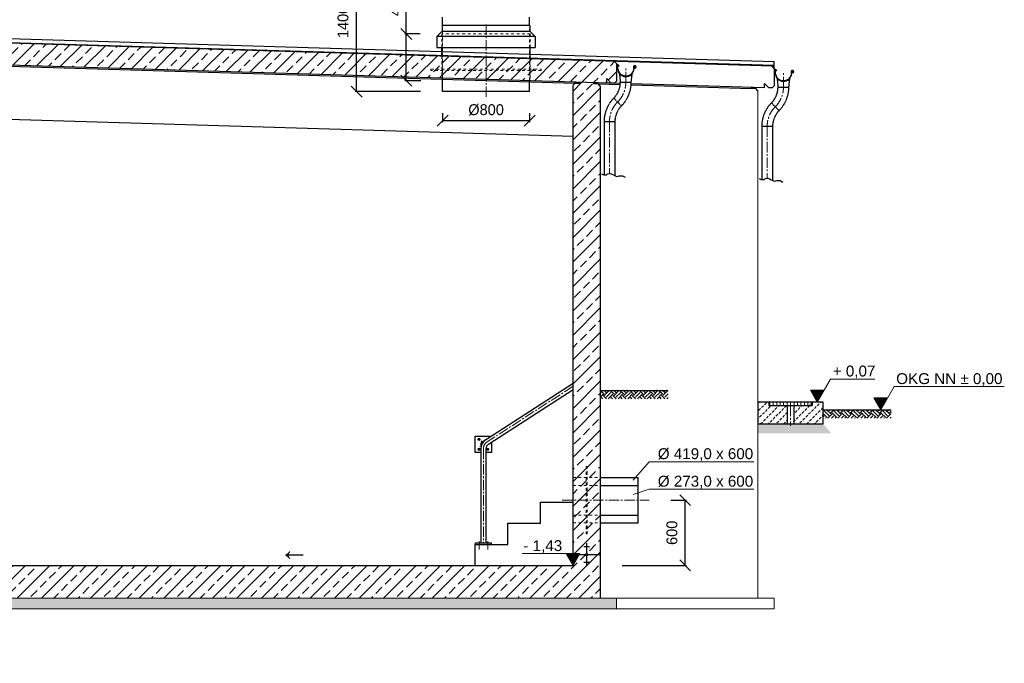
# Model space of a CAD drawing. Header units: millimetres. Extents: x -2065 to 128713, y -54195 to 32418.
# Tile 4 of 61: x 5411 to 14465, y -45727 to -39808. Entities that reach past the tile are written whole.
import ezdxf

# ---------------------------------------------------------------- set-up
doc = ezdxf.new("R2010")
doc.units = ezdxf.units.MM
for name, pattern in [('HIDDEN', [9.525, 6.35, -3.175]), ('JIS_02_1.0', [2, 1, -1]), ('MITTE2', [28.575, 19.05, -3.175, 3.175, -3.175])]:
    doc.linetypes.add(name, pattern=pattern)
doc.layers.add('Bemaßung', color=7, linetype='Continuous', lineweight=9)
for name, color, linetype in [('Beschriftung', 7, 'Continuous'), ('P-MU150AUSL', 7, 'Continuous'), ('P-MU250AUSL1', 7, 'Continuous'), ('POL_Bema', 7, 'Continuous')]:
    doc.layers.add(name, color=color, linetype=linetype)
doc.styles.add('LBB3.5M1000', font='isocp.shx', dxfattribs={"height": 3.5})
doc.dimstyles.new('DIN', dxfattribs={"dimtxt": 2.5, "dimasz": 2.5, "dimexe": 1.25, "dimexo": 0.625, "dimtad": 1, "dimtih": 1, "dimdec": 4, "dimdsep": 46, "dimlunit": 6, "dimtxsty": 'Standard', "dimcen": 2.5, "dimadec": 0, "dimazin": 0, "dimtfac": 1, "dimtdec": 4, "dimtmove": 0, "dimatfit": 3, "dimfxl": 0, "dimtvp": 1, "dimtolj": 1, "dimtzin": 0, "dimarcsym": 0})

# ---------------------------------------------------------------- blocks, each defined once
blk = doc.blocks.new('_Oblique')
at = {"layer": 'POL_Bema', "color": 0, "lineweight": -2}
blk.add_line((-0.5, -0.5), (0.5, 0.5), dxfattribs=at)
blk = doc.blocks.new('*D5')
at = {"layer": 'Bemaßung', "color": 0, "lineweight": -2, "transparency": 16777216}
for p, q in [((8732.6, -39592.5), (8497.4, -39592.5)), ((8509.9, -40469.2), (8509.9, -39592.5)), ((9096.7, -40469.2), (8497.4, -40469.2))]:
    blk.add_line(p, q, dxfattribs=at)
at = {"layer": 'DEFPOINTS', "color": 0, "transparency": 16777216}
for p in [(8509.9, -39592.5), (9182.6, -39592.5), (9546.7, -40469.2)]:
    blk.add_point(p, dxfattribs=at)
at = {"layer": 'Bemaßung', "color": 0, "lineweight": -2, "transparency": 16777216, "xscale": 100, "yscale": 100, "zscale": 100}
for p, rotation in [((8509.9, -39592.5), 90), ((8509.9, -40469.2), 270)]:
    blk.add_blockref('_Oblique', p, dxfattribs=dict(at, rotation=rotation))
at = {"layer": 'Bemaßung', "color": 0, "transparency": 16777216, "insert": (8384.7, -39828.9), "char_height": 100, "attachment_point": 5, "rotation": 90}
blk.add_mtext('\\A1;1400', dxfattribs=at)
blk = doc.blocks.new('*D6')
at = {"layer": 'Bemaßung', "color": 0, "lineweight": -2, "transparency": 16777216}
for p, q in [((9300, -40669.2), (9300, -40750.2)), ((10100, -40737.7), (9300, -40737.7)), ((10100, -40669.2), (10100, -40750.2))]:
    blk.add_line(p, q, dxfattribs=at)
at = {"layer": 'DEFPOINTS', "color": 0, "transparency": 16777216}
for p in [(9300, -40469.2), (10100, -40469.2), (9300, -40737.7)]:
    blk.add_point(p, dxfattribs=at)
at = {"layer": 'Bemaßung', "color": 0, "lineweight": -2, "transparency": 16777216, "xscale": 100, "yscale": 100, "zscale": 100, "rotation": 180}
blk.add_blockref('_Oblique', (9300, -40737.7), dxfattribs=at)
at = {"layer": 'Bemaßung', "color": 0, "lineweight": -2, "transparency": 16777216, "xscale": 100, "yscale": 100, "zscale": 100}
blk.add_blockref('_Oblique', (10100, -40737.7), dxfattribs=at)
at = {"layer": 'Bemaßung', "color": 0, "transparency": 16777216, "insert": (9700, -40637.7), "char_height": 100, "attachment_point": 5}
blk.add_mtext('\\A1;%%C800', dxfattribs=at)
blk = doc.blocks.new('*D7')
at = {"layer": 'Bemaßung', "color": 0, "lineweight": -2, "transparency": 16777216}
for p, q in [((8966.6, -39939.2), (8966.6, -39489.2)), ((9093.5, -39939.2), (8954.1, -39939.2)), ((8966.6, -40369.2), (8966.6, -39939.2)), ((9100, -40369.2), (8954.1, -40369.2))]:
    blk.add_line(p, q, dxfattribs=at)
at = {"layer": 'DEFPOINTS', "color": 0, "transparency": 16777216}
for p in [(9293.5, -39939.2), (8966.6, -40369.2), (9300, -40369.2)]:
    blk.add_point(p, dxfattribs=at)
at = {"layer": 'Bemaßung', "color": 0, "lineweight": -2, "transparency": 16777216, "xscale": 100, "yscale": 100, "zscale": 100}
for p, rotation in [((8966.6, -39939.2), 90), ((8966.6, -40369.2), 270)]:
    blk.add_blockref('_Oblique', p, dxfattribs=dict(at, rotation=rotation))
at = {"layer": 'Bemaßung', "color": 0, "transparency": 16777216, "insert": (8866.6, -39664.2), "char_height": 100, "attachment_point": 5, "rotation": 90}
blk.add_mtext('\\A1;430', dxfattribs=at)
blk = doc.blocks.new('*D167')
at = {"layer": 'Bemaßung', "color": 0, "lineweight": -2, "transparency": 16777216}
for p, q in [((11400, -44226.7), (11543, -44226.7)), ((11530.5, -44826.7), (11530.5, -44226.7)), ((10950, -44826.7), (11543, -44826.7))]:
    blk.add_line(p, q, dxfattribs=at)
at = {"layer": 'DEFPOINTS', "color": 0, "transparency": 16777216}
for p in [(11200, -44226.7), (11530.5, -44226.7), (10750, -44826.7)]:
    blk.add_point(p, dxfattribs=at)
at = {"layer": 'Bemaßung', "color": 0, "lineweight": -2, "transparency": 16777216, "xscale": 100, "yscale": 100, "zscale": 100}
for p, rotation in [((11530.5, -44226.7), 90), ((11530.5, -44826.7), 270)]:
    blk.add_blockref('_Oblique', p, dxfattribs=dict(at, rotation=rotation))
at = {"layer": 'Bemaßung', "color": 0, "transparency": 16777216, "insert": (11409.3, -44526.7), "char_height": 100, "attachment_point": 5, "rotation": 90}
blk.add_mtext('\\A1;600', dxfattribs=at)

msp = doc.modelspace()

# ---------------------------------------------------------------- hatches: boundary and pattern name
at = {"lineweight": 5}
h = msp.add_hatch(dxfattribs=at)
h.set_pattern_fill('ANSI33', color=256, scale=25)
h.set_pattern_definition([(45, (6100, -40148.82), (-112.2532, 112.2532), []), (45, (6212.25, -40148.82), (-112.2532, 112.2532), [79.375, -39.6875])])
h.paths.add_polyline_path([(10810.18276, -40390.48964), (10810.18276, -40350.48964), (10850.18276, -40391.68964), (10880.1243, -40392.58789), (10900.1153, -40373.18762), (10900.1153, -40212.44957), (10880.1243, -40191.84984), (-129.94154, -39861.54787), (-149.93255, -39880.94814), (-149.93255, -40041.68618), (-129.94154, -40062.28591)])
h = msp.add_hatch(dxfattribs=at)
h.set_pattern_fill('ANSI33', color=256, scale=25)
h.set_pattern_definition([(45, (5375, -42895.09), (-112.253, 112.253), []), (45, (5487.25, -42895.09), (-112.253, 112.253), [79.375, -39.6875])])
h.paths.add_polyline_path([(0, -41706.68416), (250, -41706.68416), (250, -40103.50456), (230.19175, -40083.09315), (190.20974, -40081.89369), (190.50947, -40071.90268), (60.45551, -40068.00106), (60.15578, -40077.99207), (20.17377, -40076.79261), (0, -40096.37024)])
h.paths.add_polyline_path([(250, -42716.68416), (0, -42716.68416), (0, -45126.68416), (3385, -45126.68416), (3385, -45626.68416), (5085, -45626.68416), (5085, -45126.68416), (10750, -45126.68416), (10750, -40418.79218), (10729.90102, -40398.08119), (10689.919, -40396.88173), (10690.21873, -40386.89072), (10560.16477, -40382.9891), (10559.86504, -40392.98011), (10519.88303, -40391.78065), (10500, -40411.07613), (10500, -44826.68416), (4865, -44826.68416), (4865, -44856.68416), (4835, -44856.68416), (4835, -45326.68416), (3635, -45326.68416), (3635, -44856.68416), (3605, -44856.68416), (3605, -44826.68416), (250, -44826.68416)])
h = msp.add_hatch()
h.set_pattern_fill('EARTH', color=256, scale=10, angle=45)
h.set_pattern_definition([(45, (-2650, -19140.87), (7e-15, 89.80256), [63.5, -63.5]), (45, (-2666.84, -19124.03), (7e-15, 89.80256), [63.5, -63.5]), (45, (-2683.676, -19107.193), (7e-15, 89.80256), [63.5, -63.5]), (135, (-2683.676, -19095.97), (-89.80256, 7e-15), [63.5, -63.5]), (135, (-2666.84, -19079.13), (-89.80256, 7e-15), [63.5, -63.5]), (135, (-2650, -19062.29), (-89.80256, 7e-15), [63.5, -63.5])])
h.paths.add_polyline_path([(10750, -43217.18416), (11373.98846, -43217.18416), (11373.98846, -43294.52722), (10750, -43294.52722)])
h = msp.add_hatch(dxfattribs=at)
h.set_pattern_fill('ANSI31', color=256, scale=10, angle=45)
h.set_pattern_definition([(90, (12500, -43339.684), (-31.75, 5e-15), [])])
h.paths.add_polyline_path([(12301, -43354.68416), (12699, -43354.68416), (12699, -43324.68416), (12301, -43324.68416)])
h = msp.add_hatch()
h.set_pattern_fill('EARTH', color=256, scale=10, angle=45)
h.set_pattern_definition([(45, (-599.793, -19355.263), (7e-15, 89.80256), [63.5, -63.5]), (45, (-616.63, -19338.425), (7e-15, 89.80256), [63.5, -63.5]), (45, (-633.47, -19321.59), (7e-15, 89.80256), [63.5, -63.5]), (135, (-633.47, -19310.36), (-89.80256, 7e-15), [63.5, -63.5]), (135, (-616.63, -19293.524), (-89.80256, 7e-15), [63.5, -63.5]), (135, (-599.793, -19276.686), (-89.80256, 7e-15), [63.5, -63.5])])
h.paths.add_polyline_path([(12800, -43394.68416), (13423.98846, -43394.68416), (13423.98846, -43472.02722), (12800, -43472.02722)])
at = {"layer": 'Bemaßung', "lineweight": 5}
h = msp.add_hatch(dxfattribs=at)
h.set_pattern_fill('GRAVEL', color=256)
h.set_pattern_definition([(228.0127875, (10968.288, -17540.9694), (-203.20000002, -228.59999999), [3.417214, -338.304836]), (184.969741, (10966.002, -17543.5094), (304.79999988, 25.400001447), [5.864047, -580.54049]), (132.510447, (10960.16, -17544.0174), (254.00000011, -279.3999999), [4.134815, -409.347228]), (267.273689, (10950.254, -17550.3674), (25.400000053, 508), [5.340045, -528.664374]), (292.833654, (10950, -17555.7014), (-127.00000001, 304.799999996), [5.236337, -518.398077]), (357.273689, (10952.032, -17560.5274), (-508, 25.400000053), [5.340045, -528.664374]), (37.6942405, (10957.366, -17560.7814), (-330.199999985, -254.00000002), [7.061937, -699.131153]), (72.2553284, (10962.954, -17556.4634), (177.800000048, 558.799999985), [6.667195, -660.052566]), (121.4295656, (10964.986, -17550.1134), (-203.20000003, 330.19999998), [5.35813, -530.455457]), (175.236358, (10962.192, -17545.5414), (279.4, -25.40000004), [6.117133, -299.73937]), (222.3974378, (10956.096, -17545.0334), (-304.79999999, -279.40000001), [7.91078, -783.167725]), (138.814075, (10975.4, -17550.6214), (-177.8, 152.40000001), [2.700045, -267.305658]), (171.4692344, (10973.368, -17548.8434), (330.20000001, -50.79999994), [5.13682, -508.54639]), (225, (10968.288, -17548.081), (-4e-15, -25.4), [3.592093, -32.32893]), (203.19859, (10966.51, -17545.0334), (127, 50.8), [1.934413, -191.506224]), (291.80141, (10964.732, -17545.7954), (-25.4, 76.2), [2.735656, -134.04753]), (30.963757, (10965.748, -17548.3354), (76.2, 50.8), [4.443197, -143.662982]), (161.56505, (10969.558, -17546.049), (50.8, -25.4), [3.212871, -77.10898]), (16.3895403, (10950, -17545.7954), (254, 76.2), [4.50088, -445.588267]), (70.346176, (10954.318, -17544.5254), (-101.60000001, -279.4), [3.77599, -373.822157]), (293.19859, (10969.558, -17540.9694), (-50.8, 127), [3.8688, -189.571836]), (343.6104597, (10971.082, -17544.5254), (-254.000000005, 76.19999998), [4.50088, -445.588267]), (339.443955, (10950, -17561.5434), (-127, 50.8), [4.340352, -212.677343]), (294.7751406, (10954.064, -17563.0674), (-127.00000015, 279.39999993), [3.63672, -360.035934]), (66.80141, (10969.812, -17566.3694), (50.8, 127), [3.8688, -189.571836]), (17.3540246, (10971.336, -17562.8134), (-330.19999999, -101.60000002), [4.257827, -421.52376]), (69.443955, (10957.366, -17566.3694), (-50.8, -127), [2.170176, -214.84752]), (101.309932, (10968.288, -17566.3694), (-25.4, 101.6), [1.295146, -128.21995]), (165.963757, (10968.034, -17565.0994), (76.2, -25.4), [5.236337, -99.490546]), (186.009006, (10962.954, -17563.8294), (254, 25.40000001), [4.85267, -480.413649]), (303.690068, (10965.748, -17550.6214), (-25.4, 50.8), [3.66324, -87.917764]), (353.1572266, (10967.78, -17553.6694), (431.800000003, -50.799999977), [6.395568, -633.16009]), (60.945396, (10974.13, -17554.4314), (-101.6, -177.8), [2.615082, -258.893923]), (90, (10975.4, -17552.145), (-25.4, 25.4), [1.524, -23.876]), (120.256437, (10962.446, -17563.0674), (101.59999999, -177.80000001), [3.52867, -349.339408]), (48.0127875, (10960.668, -17560.0194), (203.20000002, 228.59999999), [6.83443, -334.887622]), (0, (10965.24, -17554.94), (25.4, 25.4), [6.604, -18.796]), (325.3048465, (10971.844, -17554.9394), (254.0000001, -177.79999986), [4.016096, -397.593167]), (254.054604, (10975.146, -17557.2254), (-25.4, -101.6), [3.69829, -181.2165]), (207.6459754, (10974.13, -17560.7814), (-482.600000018, -253.999999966), [6.02145, -596.124644]), (175.4260787, (10968.796, -17563.5754), (-330.2, 25.4), [6.370295, -630.658465])])
h.paths.add_polyline_path([(12800, -43524.68416), (12874.18309, -43611.71306), (12200, -43611.71306), (12200, -43524.68416)])
at = {"layer": 'Beschriftung', "lineweight": 5}
h = msp.add_hatch(dxfattribs=at)
h.set_pattern_fill('LINE', color=256, scale=2)
h.set_pattern_definition([(0, (12495.346, -11081.5384), (0, 6.35), [])])
h.paths.add_polyline_path([(12745.34615, -43324.68416), (12682.65259, -43216.09572), (12808.03971, -43216.09572)])
h = msp.add_hatch(dxfattribs=at)
h.set_pattern_fill('BETON_UNBEWEHRT', color=256, scale=200, pattern_type=2)
h.set_pattern_definition([(45, (35.355, -19298.37), (-35.35534, 35.35534), [25, -12.5])])
h.paths.add_polyline_path([(12700, -43324.68416), (12700, -43354.68416), (12670, -43354.68416), (12530.15, -43354.68416), (12530.15, -43524.68416), (12800, -43524.68416), (12800, -43324.68416)])
h.paths.add_polyline_path([(12300, -43354.68416), (12300, -43324.68416), (12200, -43324.68416), (12200, -43524.68416), (12469.85, -43524.68416), (12469.85, -43354.68416), (12330, -43354.68416)])
h = msp.add_hatch(dxfattribs=at)
h.set_pattern_fill('LINE', color=256, scale=2)
h.set_pattern_definition([(0, (13078.746, -11151.5384), (0, 6.35), [])])
h.paths.add_polyline_path([(13328.74586, -43394.68416), (13266.0523, -43286.09572), (13391.43943, -43286.09572)])
h = msp.add_hatch(dxfattribs=at)
h.set_pattern_fill('LINE', color=256, scale=2)
h.set_pattern_definition([(0, (10250, -12583.5384), (0, 6.35), [])])
h.paths.add_polyline_path([(10500, -44826.68416), (10437.30644, -44718.09572), (10562.69356, -44718.09572)])
h = msp.add_hatch(dxfattribs=at)
h.set_pattern_fill('BETON_UNBEWEHRT', color=256, scale=200, angle=90, pattern_type=2)
h.set_pattern_definition([(135, (2e-15, 35.355), (-35.35534, -35.35534), [25, -12.5])])
h.paths.add_polyline_path([(3385, -45126.68416), (-150, -45126.68416), (-150, -45226.68416), (3385, -45226.68416)])
h.paths.add_polyline_path([(5085, -45626.68416), (3385, -45626.68416), (3385, -45726.68416), (5085, -45726.68416)])
h.paths.add_polyline_path([(10900, -45126.68416), (5085, -45126.68416), (5085, -45226.68416), (10900, -45226.68416)])

# ---------------------------------------------------------------- linework, layer by layer
for p, q in [((9300, -39862.89808), (9300, -39785.16802)), ((10100, -39862.89808), (10100, -39785.16802)), ((12329.94154, -40235.34436), (1319.99101, -39905.04584)), ((2906.5, -39908.97392), (12349.93255, -40192.2769)), ((9297, -39912.89808), (9247, -39962.89808)), ((9297, -39862.89808), (9297, -39912.89808)), ((10103, -39862.89808), (9297, -39862.89808)), ((9297, -39912.89808), (10103, -39912.89808)), ((10103, -39862.89808), (10103, -39912.89808)), ((10103, -39912.89808), (10153, -39962.89808)), ((2906.5, -39945.63797), (12349.93255, -40228.94094)), ((12349.93255, -40230.94184), (2906.5, -39947.63887)), ((9247, -39962.89808), (9247, -40062.89808)), ((10153, -39962.89808), (9247, -39962.89808)), ((10153, -39962.89808), (10153, -40062.89808)), ((230.19175, -40083.09315), (10519.88303, -40391.78065)), ((10934.52419, -40394.21988), (1294.99946, -40105.03414)), ((9247, -40062.89808), (10153, -40062.89808)), ((9293.5, -40144.25111), (9293.5, -40062.89808)), ((10106.5, -40169.18416), (10106.5, -40062.89808)), ((10900.1153, -40212.44957), (10880.1243, -40191.84984)), ((12349.93255, -40255.94409), (12349.93255, -40192.2769)), ((10900.1153, -40212.44957), (10900.1153, -40373.18762)), ((12349.93255, -40255.94409), (12329.94154, -40235.34436)), ((12349.93255, -40255.94409), (12349.93255, -40416.68213)), ((9300, -40469.18416), (9300, -40345.18416)), ((10100, -40469.18416), (10100, -40369.18416)), ((10810.18276, -40390.48964), (10810.18276, -40350.48964)), ((10810.18276, -40350.48964), (10850.18276, -40391.68964)), ((10880.1243, -40392.58789), (10900.1153, -40373.18762)), ((10100, -40469.18416), (9300, -40469.18416)), ((10519.88303, -40391.78065), (10500, -40411.07613)), ((10500, -44826.68416), (10500, -40411.07613)), ((10519.88303, -40391.78065), (10520.18276, -40381.78964)), ((10519.88303, -40391.78065), (10559.86504, -40392.98011)), ((10729.89202, -40388.08092), (10520.18276, -40381.78964)), ((10559.86504, -40392.98011), (10560.16477, -40382.9891)), ((10689.919, -40396.88173), (10690.21873, -40386.89072)), ((10729.90102, -40398.08119), (10689.919, -40396.88173)), ((10729.90102, -40398.08119), (10730.20075, -40388.09018)), ((10750, -40418.79218), (10729.90102, -40398.08119)), ((10729.90102, -40398.08119), (10933.79028, -40404.19787)), ((10750, -40418.79218), (10750, -45126.68416)), ((10880.1243, -40392.58789), (10850.18276, -40391.68964)), ((11033.89965, -40407.20115), (12140.02698, -40440.38497)), ((12260, -40433.98416), (11034.49159, -40397.21891)), ((12140.02698, -40440.38497), (12140.32671, -40430.39396)), ((12180.00899, -40441.58443), (12140.02698, -40440.38497)), ((12180.00899, -40441.58443), (12180.30872, -40431.59342)), ((12200, -40462.18416), (12180.00899, -40441.58443)), ((12260, -40433.98416), (12260, -40393.98416)), ((12260, -40393.98416), (12300, -40435.18416)), ((12329.94154, -40436.0824), (12300, -40435.18416)), ((12329.94154, -40436.0824), (12349.93255, -40416.68213)), ((10500, -40881.18416), (250, -40573.68416)), ((9661.88609, -43692.66449), (10500, -43150.68416)), ((9721.99904, -43711.3106), (10500, -43208.20331)), ((10750, -43217.18416), (11373.98846, -43217.18416)), ((12300, -43324.68416), (12300, -43354.68416)), ((12300, -43354.68416), (12330, -43354.68416)), ((12469.85, -43354.68416), (12469.85, -43524.68416)), ((12530.15, -43354.68416), (12530.15, -43524.68416)), ((12700, -43354.68416), (12670, -43354.68416)), ((12700, -43324.68416), (12700, -43354.68416)), ((12800, -43394.68416), (13423.98846, -43394.68416)), ((9650.85, -43753.29661), (9650.85, -44622.68416)), ((9699.15, -43753.29661), (9699.15, -44622.68416)), ((11100, -44436.18416), (11100, -44017.18416)), ((10200, -44438.68416), (10200, -44244.68416)), ((10200, -44244.68416), (10500, -44244.68416)), ((9900, -44632.68416), (9900, -44438.68416)), ((9900, -44438.68416), (10200, -44438.68416)), ((9600, -44826.68416), (9600, -44632.68416)), ((9600, -44632.68416), (9900, -44632.68416)), ((10630, -44627.03088), (10620, -44627.03088)), ((10630, -44630.55078), (10620, -44630.55078)), ((10630, -44634.07069), (10620, -44634.07069)), ((10625, -44626.68416), (10625, -44716.33163)), ((10500, -44726.68416), (10614.64747, -44726.68416)), ((10650, -44655.19012), (10600, -44655.19012)), ((10630, -44637.59059), (10620, -44637.59059)), ((10630, -44641.1105), (10620, -44641.1105)), ((10630, -44644.6304), (10620, -44644.6304)), ((10630, -44648.15031), (10620, -44648.15031)), ((10630, -44651.67021), (10620, -44651.67021)), ((10635.35253, -44726.68416), (10750, -44726.68416)), ((10650, -44798.1782), (10600, -44798.1782)), ((10630, -44801.6981), (10620, -44801.6981)), ((10630, -44805.21801), (10620, -44805.21801)), ((10630, -44808.73791), (10620, -44808.73791)), ((10630, -44812.25782), (10620, -44812.25782)), ((10630, -44815.77772), (10620, -44815.77772)), ((10625, -44737.03669), (10625, -44826.68416)), ((4515, -44826.68416), (10500, -44826.68416)), ((10630, -44819.29763), (10620, -44819.29763)), ((10630, -44822.81753), (10620, -44822.81753)), ((10630, -44826.33744), (10620, -44826.33744))]:
    msp.add_line(p, q)
at = {"linetype": 'JIS_02_1.0', "lineweight": 18, "ltscale": 25}
for p, q in [((9300, -40345.18416), (9300, -39862.89808)), ((10100, -40369.18416), (10100, -39862.89808)), ((10106.5, -39939.18416), (9293.5, -39939.18416)), ((9293.5, -40062.89808), (9293.5, -39939.18416)), ((9296.5, -39939.18416), (9296.5, -40345.07916)), ((10103.5, -39939.18416), (10103.5, -40369.28916)), ((10106.5, -40062.89808), (10106.5, -39939.18416)), ((9293.5, -40144.25111), (9293.5, -40344.98916)), ((10106.5, -40169.18416), (10106.5, -40369.37916)), ((10630, -43990.18416), (10620, -43990.18416)), ((10500, -44017.18416), (10750, -44017.18416)), ((10500, -44090.18416), (10750, -44090.18416)), ((10500, -44363.18416), (10750, -44363.18416)), ((10500, -44436.18416), (10750, -44436.18416)), ((10630, -44463.18416), (10620, -44463.18416))]:
    msp.add_line(p, q, dxfattribs=at)
at = {"linetype": 'MITTE2', "lineweight": 18, "ltscale": 5}
for p, q in [((9700, -40519.18416), (9700, -39849.18036)), ((10984.7734, -40384.0839), (10984.7734, -40256.12167)), ((12434.59064, -40427.57841), (12434.59064, -40299.61619)), ((10834.66563, -40746.47612), (10834.66563, -41221.32143)), ((12284.48287, -40789.97064), (12284.48287, -41264.81595)), ((10500, -43179.44373), (9708.88513, -43691.03135)), ((12500, -43359.38998), (12500, -43543.70136)), ((9675, -43753.29661), (9675, -44622.68416)), ((10400, -44226.68416), (11200, -44226.68416))]:
    msp.add_line(p, q, dxfattribs=at)
at = {"linetype": 'HIDDEN', "ltscale": 0.5}
for p, q in [((10926.53444, -40304.20561), (10934.7734, -40384.0839)), ((11034.7734, -40384.0839), (11043.74955, -40303.29853)), ((12376.35168, -40347.70013), (12384.59064, -40427.57841)), ((12484.59064, -40427.57841), (12493.56679, -40346.79305)), ((10934.7734, -40384.0839), (11034.7734, -40384.0839)), ((12384.59064, -40427.57841), (12484.59064, -40427.57841)), ((10874.36417, -40529.92467), (10945.07485, -40600.63535)), ((12324.18141, -40573.41919), (12394.89209, -40644.12986)), ((10884.66563, -40746.47612), (10784.66563, -40746.47612)), ((10784.66563, -40746.47612), (10784.66563, -41234.20542)), ((10884.66563, -40746.47612), (10884.66563, -41242.73286)), ((12334.48287, -40789.97064), (12234.48287, -40789.97064)), ((12234.48287, -40789.97064), (12234.48287, -41277.69993)), ((12334.48287, -40789.97064), (12334.48287, -41286.22737))]:
    msp.add_line(p, q, dxfattribs=at)
at = {"lineweight": 5}
for p, q in [((12200, -40462.18416), (12200, -45126.68416)), ((5085, -45126.68416), (10900, -45126.68416)), ((10900, -45126.68416), (10900, -45226.68416)), ((10900, -45126.68416), (12350, -45126.68416)), ((12350, -45126.68416), (12350, -45226.68416)), ((10900, -45226.68416), (5085, -45226.68416)), ((12350, -45226.68416), (10900, -45226.68416))]:
    msp.add_line(p, q, dxfattribs=at)
at = {"linetype": 'MITTE2', "lineweight": 18, "ltscale": 3}
for p, q in [((9654.69442, -43726.07467), (9642.63349, -43733.87408)), ((9654.06965, -43680.57722), (9666.59104, -43699.94019))]:
    msp.add_line(p, q, dxfattribs=at)
at = {"linetype": 'MITTE2', "lineweight": 18}
for p, q in [((9635, -44604.5073), (9635, -44683.21628)), ((9715, -44604.5073), (9715, -44683.21628))]:
    msp.add_line(p, q, dxfattribs=at)
at = {"linetype": 'JIS_02_1.0', "lineweight": 18, "ltscale": 25}
for points in [[(10206.5, -40274.18416), (9193.5, -40274.18416), (9193.5, -40264.18416), (10206.5, -40264.18416)], [(10630, -43917.18416), (10620, -43917.18416), (10620, -44536.18416), (10630, -44536.18416)]]:
    msp.add_lwpolyline(points, close=True, dxfattribs=at)
for points in [[(10908.2734, -40256.12167), (10910.21337, -40268.14847, 1), (11059.33343, -40244.09487, -2.6392636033), (11067.70293, -40250.95356), (11067.40712, -40250.9401), (11067.13336, -40250.79246), (11067.05535, -40250.65103), (11067.02681, -40250.43775), (11067.17445, -40250.13531), (11070.87379, -40245.2992), (11068.91368, -40243.52708), (11062.97856, -40251.16848), (11062.76956, -40251.71888), (11062.81896, -40252.92487), (11062.92538, -40253.50255), (11063.03579, -40253.912), (11063.39842, -40254.37167, 3.6183932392), (11055.30316, -40244.74496, -1), (10914.24364, -40267.49838), (10912.40854, -40256.12167), (10912.40854, -40229.96794, -0.6681786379), (10914.73155, -40229.00572), (10922.03077, -40236.30494), (10924.91744, -40233.41827), (10915.24244, -40223.74327, 0.6681786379), (10908.2734, -40226.62994)], [(12358.09064, -40299.61619), (12360.03061, -40311.64299, 1), (12509.15067, -40287.58938, -2.6392636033), (12517.52017, -40294.44807), (12517.22437, -40294.43462), (12516.9506, -40294.28697), (12516.8726, -40294.14555), (12516.84406, -40293.93227), (12516.99169, -40293.62983), (12520.69103, -40288.79372), (12518.73092, -40287.0216), (12512.79581, -40294.663), (12512.5868, -40295.21339), (12512.6362, -40296.41939), (12512.74262, -40296.99707), (12512.85303, -40297.40652), (12513.21567, -40297.86619, 3.6183932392), (12505.1204, -40288.23948, -1), (12364.06088, -40310.99289), (12362.22578, -40299.61619), (12362.22578, -40273.46246, -0.6681786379), (12364.54879, -40272.50023), (12371.84801, -40279.79945), (12374.73468, -40276.91278), (12365.05968, -40267.23778, 0.6681786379), (12358.09064, -40270.12445)]]:
    msp.add_lwpolyline(points, format="xyb", close=True)
at = {"lineweight": 25}
for points in [[(10760.16682, -41226.23896), (10768.03772, -41229.18945), (10773.94087, -41231.15649), (10776.89242, -41233.12349), (10783.77944, -41234.10698), (10792.63422, -41235.09053), (10806.40827, -41234.10698), (10809.35989, -41232.13999), (10813.2953, -41229.18945), (10819.19846, -41225.25547), (10831.98864, -41221.32143), (10840.84342, -41221.32143), (10849.69819, -41225.25547), (10857.56901, -41229.18945), (10871.34307, -41236.07403), (10889.05261, -41244.92555), (10893.9719, -41247.87608), (10900.85893, -41248.85958), (10913.64911, -41245.90909), (10923.48776, -41243.94205), (10932.34253, -41243.94205), (10954.97128, -41243.94205), (10978.58398, -41257.71115)], [(12209.98406, -41269.73348), (12217.85496, -41272.68397), (12223.75812, -41274.65101), (12226.70966, -41276.61801), (12233.59668, -41277.6015), (12242.45146, -41278.58505), (12256.22551, -41277.6015), (12259.17713, -41275.63451), (12263.11254, -41272.68397), (12269.0157, -41268.74998), (12281.80588, -41264.81595), (12290.66066, -41264.81595), (12299.51543, -41268.74998), (12307.38625, -41272.68397), (12321.16031, -41279.56854), (12338.86986, -41288.42006), (12343.78914, -41291.3706), (12350.67617, -41292.3541), (12363.46635, -41289.40361), (12373.305, -41287.43657), (12382.15977, -41287.43657), (12404.78852, -41287.43657), (12428.40123, -41301.20566)]]:
    msp.add_lwpolyline(points, dxfattribs=at)
for points in [[(12200, -43524.68416), (12800, -43524.68416), (12800, -43324.68416), (12200, -43324.68416)], [(12301, -43354.68416), (12699, -43354.68416), (12699, -43324.68416), (12301, -43324.68416)], [(9600, -44632.68416), (9750, -44632.68416), (9750, -44622.68416), (9600, -44622.68416)]]:
    msp.add_lwpolyline(points, close=True)
for points in [[(9650.85, -43787.94373), (9600, -43787.94373), (9600, -43637.94373), (9746.50581, -43637.94373)], [(9750, -43693.20331), (9750, -43787.94373), (9699.15, -43787.94373)]]:
    msp.add_lwpolyline(points)
at = {"lineweight": 5}
for points in [[(9644.2376, -43667.94373), (9639.45, -43660.23611), (9630.3812, -43659.94373), (9625.7624, -43667.94373), (9630.55, -43675.65136), (9639.6188, -43675.94373)], [(9644.2376, -43757.94373), (9639.45, -43765.65136), (9630.3812, -43765.94373), (9625.7624, -43757.94373), (9630.55, -43750.23611), (9639.6188, -43749.94373)], [(9705.7624, -43757.94373), (9710.55, -43765.65136), (9719.6188, -43765.94373), (9724.2376, -43757.94373), (9719.45, -43750.23611), (9710.3812, -43749.94373)]]:
    msp.add_lwpolyline(points, close=True, dxfattribs=at)
msp.add_lwpolyline([(9709.55436, -43661.83901), (9710.55, -43660.23611), (9712.11089, -43660.18579)], dxfattribs=at)
for centre, radius in [((9635, -43667.94373), 10), ((9635, -43667.94373), 5.25), ((9635, -43757.94373), 10), ((9635, -43757.94373), 5.25), ((9715, -43757.94373), 10), ((9715, -43757.94373), 5.25)]:
    msp.add_circle(centre, radius, dxfattribs=at)
msp.add_circle((10625, -44726.68416), 10.35253)
at = {"linetype": 'HIDDEN', "ltscale": 0.5}
for centre, radius, start, end in [((10728.5234, -40384.0839), 206.25, 315, 0), ((10728.5234, -40384.0839), 306.25, 315, 0), ((12178.34064, -40427.57841), 206.25, 315, 0), ((12178.34064, -40427.57841), 306.25, 315, 0), ((11090.91563, -40746.47612), 306.25, 135, 180), ((11090.91563, -40746.47612), 206.25, 135, 180), ((12540.73287, -40789.97064), 306.25, 135, 180), ((12540.73287, -40789.97064), 206.25, 135, 180)]:
    msp.add_arc(centre, radius, start, end, dxfattribs=at)
at = {"linetype": 'MITTE2', "lineweight": 18, "ltscale": 5}
for centre, radius, start, end in [((10728.5234, -40384.0839), 256.25, 315, 0), ((12178.34064, -40427.57841), 256.25, 315, 0), ((11090.91563, -40746.47612), 256.25, 135, 180), ((12540.73287, -40789.97064), 256.25, 135, 180), ((9749.15, -43753.29661), 74.15, 122.889402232, 180)]:
    msp.add_arc(centre, radius, start, end, dxfattribs=at)
for centre, radius, end in [((9749.15, -43753.29661), 98.3, 180), ((9675, -43712.94373), 24.15, 212.824648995), ((9749.15, -43753.29661), 50, 180)]:
    msp.add_arc(centre, radius, 122.889402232, end)
at = {"lineweight": 5}
msp.add_arc((9715, -43667.94373), 10, 86.822988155, 158.95581631, dxfattribs=at)
at = {"layer": 'Beschriftung', "lineweight": 5}
for p, q in [((12745.34615, -43324.68416), (12867.87798, -43112.45281)), ((12867.87798, -43112.45281), (13273.46363, -43112.45281)), ((13328.74586, -43394.68416), (13451.27769, -43182.45281)), ((13451.27769, -43182.45281), (14465.44449, -43180.54285)), ((12808.03971, -43216.09572), (12682.65259, -43216.09572)), ((12682.65259, -43216.09572), (12745.34615, -43324.68416)), ((13391.43943, -43286.09572), (13266.0523, -43286.09572)), ((13266.0523, -43286.09572), (13328.74586, -43394.68416)), ((11200, -43872.67157), (11051.96518, -44043.53519)), ((11200, -43872.67157), (12163.45181, -43872.67157)), ((11200, -44125.58002), (11051.96518, -44175.88128)), ((11200, -44125.58002), (12163.45181, -44125.58002)), ((10437.30644, -44718.09572), (10031.72079, -44718.09572)), ((10500, -44826.68416), (10437.30644, -44718.09572)), ((10437.30644, -44718.09572), (10562.69356, -44718.09572)), ((10562.69356, -44718.09572), (10500, -44826.68416))]:
    msp.add_line(p, q, dxfattribs=at)
at = {"layer": 'P-MU150AUSL', "linetype": 'Continuous', "ltscale": 10}
for p, q in [((10750, -44090.18416), (11100, -44090.18416)), ((11100, -44363.18416), (11100, -44090.18416)), ((10750, -44363.18416), (11100, -44363.18416))]:
    msp.add_line(p, q, dxfattribs=at)
at = {"layer": 'P-MU250AUSL1', "linetype": 'Continuous', "ltscale": 10}
for p, q in [((10750, -44017.18416), (11100, -44017.18416)), ((10750, -44436.18416), (11100, -44436.18416))]:
    msp.add_line(p, q, dxfattribs=at)

# ---------------------------------------------------------------- texts
at = {"layer": 'Beschriftung', "attachment_point": 1, "style": 'LBB3.5M1000'}
for s, width, insert, char_height in [('{\\fArial|b0|i0|c0|p34;+ 0,07}', 884.5236077, (12888.08164, -42988.9876), 100), ('{\\fArial|b0|i0|c0|p34;OKG NN %%P 0,00}', 993.9631465, (13471.48135, -43058.9876), 100), ('{\\fArial|b0|i0|c0|p34;%%C 419,0 x 600}', 884.5236077, (11279.03237, -43749.20636), 100), ('{\\fArial|b0|i0|c0|p34;%%C 273,0 x 600}', 884.5236077, (11279.03237, -44002.1148), 100), ('{\\fArial|b0|i0|c134|p34;←}', 295.0734938, (7795.96957, -44580.39793), 200), ('{\\fArial|b0|i0|c0|p34;- 1,43}', 884.5236077, (10043.13267, -44594.63051), 100)]:
    msp.add_mtext_dynamic_manual_height_columns(s, width=width, gutter_width=17.5, heights=[0], dxfattribs=dict(at, insert=insert, char_height=char_height))

# ---------------------------------------------------------------- dimensions: what is measured, and where the dimension line sits
at = {"layer": 'Bemaßung'}
dim = msp.add_linear_dim(base=(8509.88531, -39592.52058), p1=(9546.70962, -40469.18416), p2=(9182.56468, -39592.52058), angle=90, text='1400', dimstyle='DIN', override={"dimscale": 10, "dimtxt": 10, "dimasz": 10, "dimexo": 45, "dimgap": 5, "dimdec": 2, "dimblk1": 'Oblique', "dimblk2": 'Oblique', "dimsah": 1, "dimtdec": 2, "dimtmove": 2}, dxfattribs=at)
dim.commit()
dim.dimension.update_dxf_attribs({"geometry": '*D5', "text_midpoint": (8384.70649, -39828.87479), "dimtype": 160})
for base, p1, p2, override, picture, middle in [((8966.61568, -40369.18416), (9293.5, -39939.18416), (9300, -40369.18416), {"dimscale": 10, "dimtxt": 10, "dimasz": 10, "dimexo": 20, "dimgap": 5, "dimdec": 2, "dimblk1": 'Oblique', "dimblk2": 'Oblique', "dimsah": 1, "dimtdec": 2}, '*D7', (8966.61568, -39664.18416)), ((11530.47878, -44226.68416), (10750, -44826.68416), (11200, -44226.68416), {"dimscale": 10, "dimtxt": 10, "dimasz": 10, "dimexo": 20, "dimgap": 5, "dimdec": 2, "dimblk1": 'Oblique', "dimblk2": 'Oblique', "dimsah": 1, "dimtdec": 2, "dimtmove": 2}, '*D167', (11409.29358, -44526.68416))]:
    dim = msp.add_linear_dim(base=base, p1=p1, p2=p2, angle=90, dimstyle='DIN', override=override, dxfattribs=at)
    dim.commit()
    dim.dimension.update_dxf_attribs({"geometry": picture, "text_midpoint": middle, "dimtype": 160})
dim = msp.add_linear_dim(base=(9300, -40737.70093), p1=(10100, -40469.18416), p2=(9300, -40469.18416), text='%%C800', dimstyle='DIN', override={"dimscale": 10, "dimtxt": 10, "dimasz": 10, "dimexo": 20, "dimgap": 5, "dimdec": 2, "dimblk1": 'Oblique', "dimblk2": 'Oblique', "dimsah": 1, "dimtdec": 2, "dimtmove": 2}, dxfattribs=at)
dim.commit()
dim.dimension.update_dxf_attribs({"geometry": '*D6', "text_midpoint": (9700, -40637.70093)})

doc.saveas('drawing.dxf')
